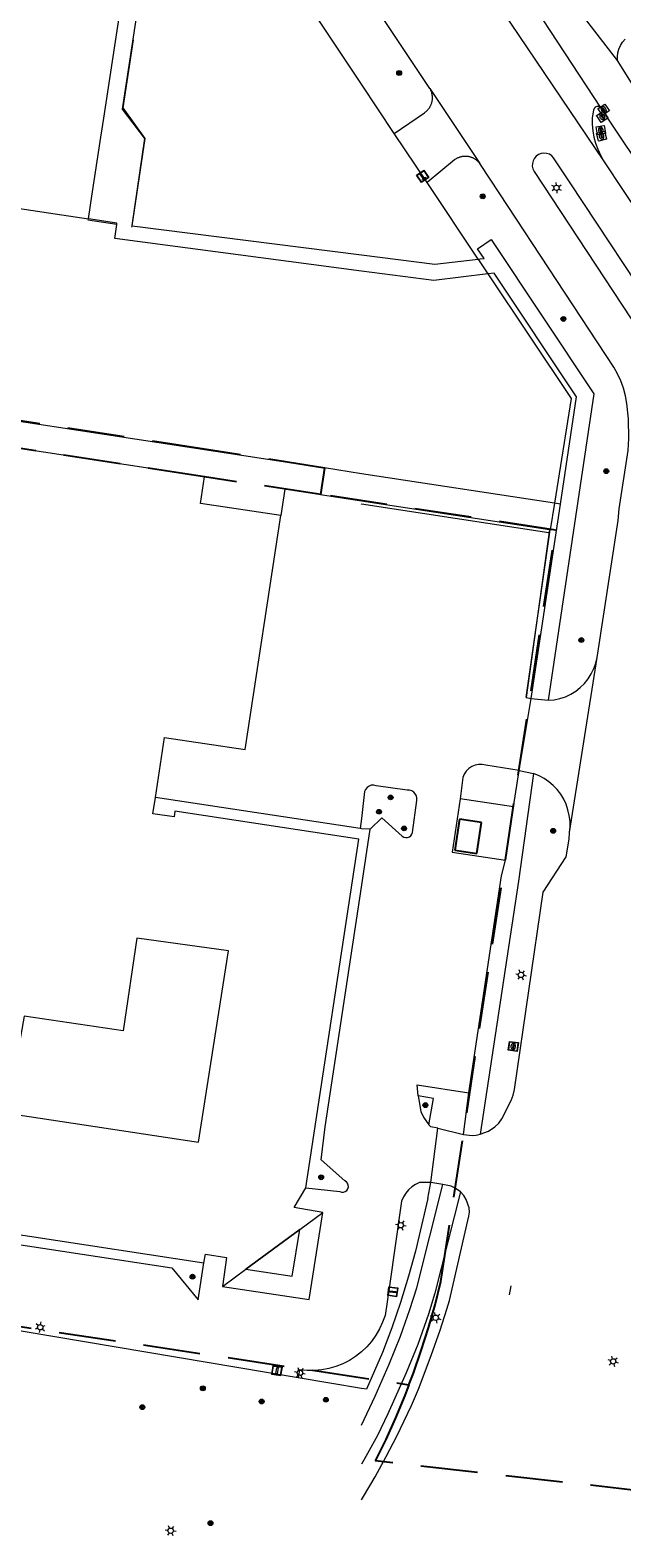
# Model space of a CAD drawing. Header units: metres. Extents: x 89872 to 94585, y 463299 to 469000.
# Tile 222 of 230: x 91835 to 91901, y 464454 to 464622. Entities that reach past the tile are written whole.
import ezdxf
from ezdxf.enums import TextEntityAlignment as Align

# ---------------------------------------------------------------- set-up
doc = ezdxf.new("R2010")
doc.units = ezdxf.units.M
doc.linetypes.add('HIDDEN', pattern=[9.525, 6.35, -3.175])
doc.layers.get('0').update_dxf_attribs({"linetype": 'CONTINUOUS'})
for name, color, linetype, lineweight in [('B-WE-GR-BEPLANTING_CULTUUR-G', 251, 'CONTINUOUS', 13), ('B-WE-GR-BOOM-S', 251, 'CONTINUOUS', 13), ('B-WE-IE-MEUBILAIR_WEGMEUBILAIR_FIETSREK-S', 251, 'CONTINUOUS', 13), ('B-WE-IE-MEUBILAIR_WEGMEUBILAIR_SLAGBOOM-S', 251, 'CONTINUOUS', 13), ('B-WE-IE-MEUBILAIR_WEGMEUBILAIR_VLAGGENMAST-S', 251, 'CONTINUOUS', 13), ('B-WE-IE-TERREINAFSCHEIDING-G', 251, 'CONTINUOUS', 13), ('B-WE-IE-TERREINAFSCHEIDING_KUNSTMATIG_HEKWERK-G', 251, 'CONTINUOUS', 13), ('B-WE-KL-ET_LS_OV_LICHTMAST-S', 251, 'CONTINUOUS', 13), ('B-WE-KL-GAS_PUT-S', 251, 'CONTINUOUS', 13), ('B-WE-KL-WARMTENET_PUT-S', 251, 'CONTINUOUS', 13), ('B-WE-OG-TOPOGRAFIE_BEBOUWING-GV', 251, 'CONTINUOUS', 13), ('B-WE-OG-TOPOGRAFIE_BEBOUWING_LUIFEL-GV', 251, 'CONTINUOUS', 13), ('B-WE-OG-TOPOGRAFIE_HUISNUMMER-T25', 251, 'CONTINUOUS', 13), ('B-WE-OG-TOPOGRAFIE_STRAATNAAM-T18', 251, 'CONTINUOUS', 13), ('B-WE-OG-TOPOGRAFIE_WATER-GV', 251, 'CONTINUOUS', 13), ('B-WE-VH-VERHARDING-GV', 251, 'CONTINUOUS', 13), ('Percelen', 10, 'HIDDEN', 25)]:
    doc.layers.add(name, color=color, linetype=linetype, lineweight=lineweight)
doc.styles.get("Standard").update_dxf_attribs({"font": 'isocp.shx'})

# ---------------------------------------------------------------- blocks, each defined once
blk = doc.blocks.new('Q_BOOM')
for radius in [0.27, 0.18, 0.09]:
    blk.add_circle((0, 0), radius)
blk = doc.blocks.new('Q_VLAGGENMAST')
for points in [[(-0.5, 0.5), (0.5, 0.5), (0.5, -0.5), (-0.5, -0.5)], [(-0.08, 0.33), (0.07, 0.33), (0.07, -0.33), (-0.08, -0.33)]]:
    blk.add_lwpolyline(points, close=True)
blk.add_lwpolyline([(-0.44, 0.46), (0.44, 0.46, -0.414214), (0.46, 0.44), (0.46, -0.44, -0.414214), (0.44, -0.46), (-0.44, -0.46, -0.414214), (-0.46, -0.44), (-0.46, 0.44), (-0.46, 0.44), (-0.46, 0.45), (-0.46, 0.45), (-0.46, 0.45), (-0.46, 0.45), (-0.46, 0.45), (-0.46, 0.45), (-0.46, 0.46), (-0.46, 0.46), (-0.46, 0.46), (-0.45, 0.46), (-0.45, 0.46), (-0.45, 0.46), (-0.45, 0.46), (-0.45, 0.46), (-0.45, 0.46), (-0.44, 0.46), (-0.44, 0.46)], format="xyb")
blk = doc.blocks.new('Q_LICHTMAST')
for points in [[(-0.26, 0.15), (-0.52, 0.3)], [(0, 0.3), (0, 0.6)], [(0.26, 0.15), (0.52, 0.3)], [(-0.26, -0.15), (-0.52, -0.3)], [(0, -0.3), (0, -0.6)], [(0.26, -0.15), (0.52, -0.3)]]:
    blk.add_lwpolyline(points)
blk.add_circle((0, 0), 0.3)
blk = doc.blocks.new('Q_SLAGBOOM')
blk.add_lwpolyline([(-0.5, 0.5), (0.5, 0.5), (0.5, -0.5), (-0.5, -0.5)], close=True)
blk.add_lwpolyline([(-0.44, 0.46), (0.44, 0.46, -0.414214), (0.46, 0.44), (0.46, -0.44, -0.414214), (0.44, -0.46), (-0.44, -0.46, -0.414214), (-0.46, -0.44), (-0.46, 0.44), (-0.46, 0.44), (-0.46, 0.45), (-0.46, 0.45), (-0.46, 0.45), (-0.46, 0.45), (-0.46, 0.45), (-0.46, 0.45), (-0.46, 0.46), (-0.46, 0.46), (-0.46, 0.46), (-0.45, 0.46), (-0.45, 0.46), (-0.45, 0.46), (-0.45, 0.46), (-0.45, 0.46), (-0.45, 0.46), (-0.44, 0.46), (-0.44, 0.46)], format="xyb")
for points in [[(-0.29, 0.04), (-0.38, 0.04), (-0.38, 0.1)], [(-0.38, 0.1), (-0.29, 0.1)], [(-0.29, 0.1), (-0.29, 0.2)], [(-0.29, 0.2), (-0.23, 0.2), (-0.23, 0.1)], [(-0.23, 0.04), (-0.23, -0.2), (-0.29, -0.2), (-0.29, 0.04)], [(-0.23, 0.1), (0.37, 0.1), (0.37, 0.04), (-0.23, 0.04)]]:
    blk.add_lwpolyline(points)
blk = doc.blocks.new('Q_STADSVERWARMINGSPUT')
for points in [[(-0.44, 0.46), (0.44, 0.46, -0.414214), (0.46, 0.44), (0.46, -0.44, -0.414214), (0.44, -0.46), (-0.44, -0.46, -0.414214), (-0.46, -0.44), (-0.46, 0.44), (-0.46, 0.44), (-0.46, 0.44), (-0.46, 0.45), (-0.46, 0.45), (-0.46, 0.45), (-0.46, 0.45), (-0.46, 0.45), (-0.46, 0.45), (-0.46, 0.45), (-0.45, 0.46), (-0.45, 0.46), (-0.45, 0.46), (-0.45, 0.46), (-0.45, 0.46), (-0.45, 0.46), (-0.44, 0.46), (-0.44, 0.46), (-0.44, 0.46)], [(-0.44, 0.46), (0.44, 0.46, -0.414214), (0.46, 0.44), (0.46, -0.44, -0.414214), (0.44, -0.46), (-0.44, -0.46, -0.414214), (-0.46, -0.44), (-0.46, 0.44), (-0.46, 0.44), (-0.46, 0.44), (-0.46, 0.45), (-0.46, 0.45), (-0.46, 0.45), (-0.46, 0.45), (-0.46, 0.45), (-0.46, 0.45), (-0.46, 0.45), (-0.45, 0.46), (-0.45, 0.46), (-0.45, 0.46), (-0.45, 0.46), (-0.45, 0.46), (-0.45, 0.46), (-0.44, 0.46), (-0.44, 0.46), (-0.44, 0.46)], [(-0.34, 0.1, 0.380426), (-0.27, -0.18)], [(-0.01, 0.26, 0.240218), (-0.34, 0.1)], [(-0.19, 0.04, 0.853344), (-0.19, -0.03)], [(0.19, 0.04, -0.849746), (0.19, -0.03), (-0.19, -0.03, -0.853344), (-0.19, 0.04), (0.19, 0.04)], [(0.33, 0.11, 0.240191), (-0.01, 0.26)], [(0.19, -0.03, 0.849746), (0.19, 0.04)], [(0.27, -0.18, 0.380426), (0.33, 0.11)], [(-0.27, -0.18, 0.148452), (0.01, -0.26)], [(0.01, -0.26, 0.131742), (0.27, -0.18)]]:
    blk.add_lwpolyline(points, format="xyb")
blk.add_lwpolyline([(-0.01, 0.26, 0.240218), (-0.34, 0.1, 0.380426), (-0.27, -0.18, 0.148452), (0.01, -0.26, 0.131742), (0.27, -0.18, 0.380426), (0.33, 0.11, 0.240191)], format="xyb", close=True)
for points in [[(-0.19, 0.04), (0.19, 0.04)], [(0.19, -0.03), (-0.19, -0.03)]]:
    blk.add_lwpolyline(points)
blk = doc.blocks.new('Q_GASPUT')
blk.add_lwpolyline([(-0.5, 0.5), (0.5, 0.5), (0.5, -0.5), (-0.5, -0.5)], close=True)
for points in [[(-0.44, 0.46), (0.44, 0.46, -0.414214), (0.46, 0.44), (0.46, -0.44, -0.414214), (0.44, -0.46), (-0.44, -0.46, -0.414214), (-0.46, -0.44), (-0.46, 0.44), (-0.46, 0.44), (-0.46, 0.45), (-0.46, 0.45), (-0.46, 0.45), (-0.46, 0.45), (-0.46, 0.45), (-0.46, 0.45), (-0.46, 0.46), (-0.46, 0.46), (-0.46, 0.46), (-0.45, 0.46), (-0.45, 0.46), (-0.45, 0.46), (-0.45, 0.46), (-0.45, 0.46), (-0.45, 0.46), (-0.44, 0.46), (-0.44, 0.46)], [(-0.34, 0.1, 0.380426), (-0.28, -0.18)], [(-0.01, 0.27, 0.240218), (-0.34, 0.1)], [(-0.19, 0.04, 0.853344), (-0.19, -0.03)], [(0.33, 0.11, 0.240191), (-0.01, 0.27)], [(0.18, -0.03, 0.849746), (0.18, 0.04)], [(0.27, -0.18, 0.380426), (0.33, 0.11)], [(-0.28, -0.18, 0.148452), (0.01, -0.26)], [(0.01, -0.26, 0.131742), (0.27, -0.18)]]:
    blk.add_lwpolyline(points, format="xyb")
for points in [[(-0.19, 0.04), (0.18, 0.04)], [(0.18, -0.03), (-0.19, -0.03)]]:
    blk.add_lwpolyline(points)

msp = doc.modelspace()

# ---------------------------------------------------------------- linework, layer by layer
at = {"layer": 'B-WE-GR-BEPLANTING_CULTUUR-G'}
for p, q in [((91875.56, 464610.87), (91871.9, 464616.37)), ((91884.91, 464596.83), (91879.21, 464605.38)), ((91871.9, 464572.89), (91867.77, 464573.53)), ((91893.42, 464569.59), (91871.9, 464572.89)), ((91894.09, 464569.49), (91893.42, 464569.59)), ((91871.9, 464533.27), (91871.77, 464533.28)), ((91872.88, 464533.2), (91871.9, 464533.27)), ((91879.32, 464492.01), (91879.65, 464493.77)), ((91871.9, 464470.8), (91864.85, 464471.99))]:
    msp.add_line(p, q, dxfattribs=at)
for points in [[(91871.9, 464616.37), (91860.86, 464632.99), (91856.48, 464634.49)], [(91864.85, 464471.99), (91800.11, 464482.88), (91762.41, 464492.83), (91758, 464494.42), (91759.36, 464502.16), (91755.35, 464502.93), (91755.96, 464506.89)], [(91879.32, 464492.01), (91878.61, 464488.98), (91877.91, 464486.14), (91877.16, 464483.33), (91876.25, 464480.38), (91875.28, 464477.55), (91874.25, 464474.8), (91872.45, 464470.71), (91871.9, 464470.8)]]:
    msp.add_lwpolyline(points, dxfattribs=at)
at = {"layer": 'B-WE-IE-MEUBILAIR_WEGMEUBILAIR_FIETSREK-S'}
for p, q in [((91871.9, 464569.5), (91871.87, 464569.51)), ((91892.79, 464566.29), (91871.9, 464569.5))]:
    msp.add_line(p, q, dxfattribs=at)
at = {"layer": 'B-WE-IE-TERREINAFSCHEIDING-G'}
for p, q in [((91771.55, 464588.27), (91867.77, 464573.53)), ((91867.77, 464573.53), (91867.32, 464570.56)), ((91867.32, 464570.56), (91871.9, 464569.86)), ((91890.27, 464547.9), (91890.85, 464547.8)), ((91871.77, 464533.28), (91848.91, 464536.77)), ((91871.9, 464534.4), (91871.77, 464533.28)), ((91871.9, 464526.73), (91872.88, 464533.2))]:
    msp.add_line(p, q, dxfattribs=at)
for points in [[(91867.32, 464570.56), (91863.36, 464571.17), (91862.91, 464568.22)], [(91871.9, 464569.86), (91892.86, 464566.65), (91890.27, 464547.9)], [(91889.51, 464539.75), (91885.76, 464540.36), (91885.36, 464540.43), (91884.96, 464540.43), (91884.57, 464540.35), (91884.2, 464540.2), (91883.87, 464539.97), (91883.58, 464539.7), (91883.36, 464539.37), (91883.2, 464539), (91882.92, 464536.61)], [(91872.88, 464533.2), (91874.17, 464534.49), (91876.45, 464532.43), (91876.63, 464532.32), (91876.83, 464532.28), (91877.04, 464532.29), (91877.24, 464532.36), (91877.4, 464532.49), (91877.52, 464532.66), (91877.59, 464532.86), (91878.08, 464536.43), (91878.08, 464536.68), (91878.02, 464536.93), (91877.9, 464537.16), (91877.73, 464537.35), (91877.51, 464537.48), (91877.26, 464537.56), (91877.01, 464537.57), (91873.52, 464538.06), (91873.26, 464538.12), (91872.99, 464538.11), (91872.74, 464538.02), (91872.52, 464537.87), (91872.35, 464537.66), (91872.24, 464537.41), (91871.9, 464534.4)], [(91865.68, 464493.2), (91869.47, 464492.77), (91869.68, 464492.7), (91869.89, 464492.71), (91870.09, 464492.78), (91870.26, 464492.91), (91870.38, 464493.08), (91870.44, 464493.29), (91870.43, 464493.5), (91870.35, 464493.7), (91870.22, 464493.86), (91870.04, 464493.98), (91867.4, 464496.33), (91867.84, 464500), (91871.9, 464526.73)], [(91878.23, 464503.47), (91878.13, 464504.68), (91883.89, 464503.81)], [(91879.42, 464500.22), (91879.92, 464503.16), (91878.23, 464503.47)], [(91878.23, 464503.47), (91878.52, 464501.7), (91878.82, 464501.07), (91879.42, 464500.22)], [(91880.42, 464499.86), (91879.65, 464500), (91879.42, 464500.22)], [(91879.65, 464493.77), (91878.39, 464493.79), (91877.94, 464493.58), (91877.52, 464493.31), (91877.15, 464492.97), (91876.83, 464492.59), (91876.57, 464492.17), (91876.38, 464491.71), (91875.01, 464482.26), (91874.53, 464478.96), (91874.26, 464478.19), (91873.91, 464477.44), (91873.5, 464476.73), (91873.02, 464476.06), (91872.48, 464475.44), (91871.9, 464474.89)], [(91814.12, 464489.85), (91850.74, 464484.27), (91853.67, 464480.7), (91854.31, 464484.83)], [(91871.9, 464474.89), (91871.89, 464474.88), (91871.24, 464474.37), (91870.55, 464473.93), (91869.82, 464473.56), (91869.05, 464473.25), (91868.26, 464473.02), (91867.46, 464472.87), (91866.64, 464472.79), (91865.82, 464472.8), (91865, 464472.88), (91864.85, 464471.99)]]:
    msp.add_lwpolyline(points, dxfattribs=at)
at = {"layer": 'B-WE-IE-TERREINAFSCHEIDING_KUNSTMATIG_HEKWERK-G'}
for p, q in [((91844.59, 464600.69), (91841.37, 464601.19)), ((91846.29, 464600.4), (91846.32, 464600.56)), ((91893.42, 464569.59), (91892.95, 464566.63)), ((91890.27, 464547.9), (91892.95, 464566.63))]:
    msp.add_line(p, q, dxfattribs=at)
for points in [[(91846.32, 464600.56), (91847.78, 464610.31), (91845.3, 464613.7), (91846.45, 464621.29)], [(91884.91, 464596.83), (91885.03, 464596.65), (91886.01, 464595.18)], [(91886.01, 464595.18), (91895.31, 464581.27), (91893.42, 464569.59)]]:
    msp.add_lwpolyline(points, dxfattribs=at)
at = {"layer": 'B-WE-OG-TOPOGRAFIE_BEBOUWING-GV'}
for p, q in [((91783.87, 464610.04), (91841.43, 464601.33)), ((91888.85, 464535.71), (91882.92, 464536.61)), ((91887.95, 464529.75), (91888.85, 464535.71)), ((91865.01, 464488.53), (91867.58, 464490.42)), ((91859, 464484.1), (91865.01, 464488.53)), ((91856.4, 464482.18), (91859, 464484.1))]:
    msp.add_line(p, q, dxfattribs=at)
for points in [[(91841.43, 464601.33), (91841.66, 464602.86), (91841.82, 464603.85), (91842.83, 464610.45), (91843.15, 464612.58), (91844.65, 464622.35), (91846.39, 464633.72), (91795.94, 464641.42)], [(91862.91, 464568.22), (91853.92, 464569.58), (91854.38, 464572.54), (91773.76, 464584.9), (91757.48, 464523.03), (91759.76, 464522.68)], [(91848.91, 464536.77), (91849.93, 464543.46), (91858.92, 464542.1), (91862.91, 464568.22)], [(91865.68, 464493.2), (91871.59, 464532.1), (91851.09, 464535.23), (91851, 464534.61), (91848.63, 464534.94), (91848.91, 464536.77)], [(91882.92, 464536.61), (91882.02, 464530.64), (91887.95, 464529.75)], [(91834.28, 464512.35), (91832.36, 464501.52), (91853.71, 464498.29), (91857.05, 464519.63), (91846.83, 464521.04), (91845.31, 464510.73), (91834.28, 464512.35)], [(91818.51, 464511.29), (91815.37, 464490.77), (91854.31, 464484.83)], [(91867.58, 464490.42), (91864.37, 464490.98), (91865.68, 464493.2)], [(91854.31, 464484.83), (91854.49, 464485.77), (91856.83, 464485.42), (91856.4, 464482.18)]]:
    msp.add_lwpolyline(points, dxfattribs=at)
at = {"layer": 'B-WE-OG-TOPOGRAFIE_BEBOUWING_LUIFEL-GV'}
msp.add_line((91865.01, 464488.53), (91865.01, 464488.53), dxfattribs=at)
for points in [[(91865.01, 464488.53), (91859, 464484.1), (91859, 464484.1)], [(91859, 464484.1), (91864.18, 464483.32), (91865.01, 464488.53)]]:
    msp.add_lwpolyline(points, dxfattribs=at)
at = {"layer": 'B-WE-OG-TOPOGRAFIE_STRAATNAAM-T18'}
msp.add_line((91888.4, 464481.26), (91888.59, 464482.24), dxfattribs=at)
at = {"layer": 'B-WE-OG-TOPOGRAFIE_WATER-GV'}
msp.add_lwpolyline([(91856.4, 464482.18), (91866.05, 464480.73), (91867.58, 464490.42)], dxfattribs=at)
at = {"layer": 'B-WE-VH-VERHARDING-GV'}
for p, q in [((91884.17, 464629.65), (91898.91, 464607.81)), ((91900.48, 464619), (91893.35, 464628.24)), ((91898.65, 464613.69), (91890.33, 464626.37)), ((91879.52, 464615.89), (91885.11, 464607.51)), ((91879.21, 464605.38), (91875.56, 464610.87)), ((91887.34, 464604.11), (91885.11, 464607.51)), ((91895.18, 464605.35), (91893.34, 464608.14)), ((91844.61, 464600.83), (91841.43, 464601.33)), ((91844.59, 464600.69), (91844.61, 464600.83)), ((91846.29, 464600.57), (91846.32, 464600.56)), ((91846.32, 464600.56), (91871.9, 464597.32)), ((91886.7, 464595.27), (91886.01, 464595.18)), ((91897.83, 464581.79), (91892.73, 464547.6)), ((91890.85, 464547.8), (91894.09, 464569.49)), ((91895.12, 464532.83), (91898.18, 464552.38)), ((91889.51, 464539.75), (91890.85, 464547.8)), ((91890.85, 464547.8), (91892.73, 464547.6)), ((91888.85, 464535.71), (91889.51, 464539.75)), ((91889.51, 464539.75), (91891.11, 464539.42)), ((91883.29, 464499.16), (91883.89, 464503.81)), ((91879.65, 464493.77), (91880.42, 464499.86)), ((91880.42, 464499.86), (91883.29, 464499.16)), ((91880.98, 464493.58), (91879.65, 464493.77))]:
    msp.add_line(p, q, dxfattribs=at)
for points in [[(91798.17, 464643.01), (91848.5, 464635.29), (91845.19, 464613.56), (91847.69, 464610.28), (91846.29, 464600.57)], [(91879.52, 464615.89), (91873.14, 464625.47), (91871.9, 464627.36)], [(91900.48, 464619), (91900.47, 464619.43), (91900.52, 464619.86), (91900.63, 464620.28), (91900.8, 464620.68), (91901.03, 464621.05), (91901.31, 464621.38)], [(91915.61, 464542.76), (91915.81, 464544.14), (91920.43, 464573.88), (91920.51, 464575.51), (91920.52, 464577.14), (91920.46, 464578.77), (91920.32, 464580.4), (91920.11, 464582.02), (91919.83, 464583.62), (91919.48, 464585.22), (91919.06, 464586.79), (91918.56, 464588.35), (91918, 464589.88), (91917.37, 464591.39), (91916.68, 464592.86), (91915.92, 464594.31), (91913.92, 464597.5), (91900.48, 464619)], [(91875.56, 464610.87), (91878.93, 464613.17), (91878.98, 464613.21), (91879.04, 464613.26), (91879.1, 464613.3), (91879.15, 464613.34), (91879.2, 464613.39), (91879.25, 464613.44), (91879.3, 464613.49), (91879.34, 464613.54), (91879.39, 464613.6), (91879.43, 464613.65), (91879.47, 464613.71), (91879.51, 464613.77), (91879.54, 464613.83), (91879.58, 464613.89), (91879.61, 464613.95), (91879.64, 464614.02), (91879.67, 464614.08), (91879.69, 464614.14), (91879.72, 464614.21), (91879.74, 464614.28), (91879.76, 464614.34), (91879.77, 464614.41), (91879.79, 464614.48), (91879.8, 464614.55), (91879.81, 464614.62), (91879.81, 464614.69), (91879.82, 464614.76), (91879.82, 464614.83), (91879.82, 464614.9), (91879.81, 464614.97), (91879.81, 464615.04), (91879.8, 464615.11), (91879.79, 464615.18), (91879.78, 464615.24), (91879.76, 464615.31), (91879.75, 464615.38), (91879.73, 464615.45), (91879.7, 464615.51), (91879.68, 464615.58), (91879.65, 464615.64), (91879.62, 464615.71), (91879.59, 464615.77), (91879.56, 464615.83), (91879.52, 464615.89)], [(91898.65, 464613.69), (91898.51, 464613.81), (91898.33, 464613.87), (91898.15, 464613.86), (91897.98, 464613.78), (91897.85, 464613.64), (91897.78, 464613.47), (91897.65, 464612.59), (91897.65, 464611.87), (91897.71, 464611.16), (91897.84, 464610.45), (91898.02, 464609.76), (91898.26, 464609.09), (91898.56, 464608.43), (91898.91, 464607.81)], [(91911.88, 464542.79), (91912.2, 464543.31), (91916.63, 464572.06), (91916.81, 464573.63), (91916.92, 464575.2), (91916.94, 464576.77), (91916.9, 464578.34), (91916.77, 464579.92), (91916.57, 464581.48), (91916.29, 464583.03), (91915.93, 464584.56), (91915.51, 464586.08), (91915.01, 464587.57), (91914.43, 464589.04), (91913.79, 464590.48), (91913.07, 464591.88), (91912.29, 464593.25), (91910.7, 464595.63), (91898.65, 464613.69)], [(91893.34, 464608.14), (91893.12, 464608.36), (91892.86, 464608.53), (91892.56, 464608.63), (91892.25, 464608.66), (91891.95, 464608.61), (91891.66, 464608.5), (91891.4, 464608.32), (91891.19, 464608.09), (91891.05, 464607.81), (91890.97, 464607.51), (91890.96, 464607.2), (91891.02, 464606.9), (91891.15, 464606.61)], [(91885.11, 464607.51), (91885.01, 464607.62), (91884.96, 464607.67), (91884.91, 464607.72), (91884.86, 464607.77), (91884.81, 464607.82), (91884.75, 464607.87), (91884.69, 464607.91), (91884.63, 464607.95), (91884.57, 464607.99), (91884.51, 464608.03), (91884.45, 464608.06), (91884.38, 464608.09), (91884.32, 464608.12), (91884.25, 464608.15), (91884.19, 464608.18), (91884.12, 464608.2), (91884.05, 464608.22), (91883.98, 464608.24), (91883.91, 464608.26), (91883.84, 464608.27), (91883.77, 464608.28), (91883.7, 464608.29), (91883.63, 464608.3), (91883.55, 464608.3), (91883.48, 464608.3), (91883.41, 464608.3), (91883.34, 464608.3), (91883.27, 464608.29), (91883.2, 464608.28), (91883.12, 464608.27), (91883.05, 464608.26), (91882.98, 464608.24), (91882.91, 464608.22), (91882.85, 464608.2), (91882.78, 464608.18), (91882.71, 464608.15), (91882.64, 464608.13), (91882.58, 464608.09), (91882.51, 464608.06), (91882.45, 464608.03), (91882.39, 464607.99), (91882.33, 464607.95), (91882.27, 464607.91), (91879.21, 464605.38)], [(91898.91, 464607.81), (91907.98, 464594.13)], [(91891.15, 464606.61), (91903.91, 464587.25), (91904.42, 464586.18), (91904.87, 464585.09), (91905.27, 464583.98), (91905.6, 464582.85), (91905.87, 464581.7), (91906.09, 464580.53), (91906.24, 464579.36), (91906.32, 464578.18), (91906.2, 464574.59), (91902.96, 464553.84), (91902.95, 464553.58), (91903.01, 464553.33), (91903.13, 464553.1), (91903.31, 464552.91), (91903.53, 464552.77), (91903.78, 464552.69)], [(91903.78, 464552.69), (91904.58, 464552.59), (91904.84, 464552.59), (91905.09, 464552.66), (91905.32, 464552.79), (91905.5, 464552.97), (91905.64, 464553.19), (91905.71, 464553.44), (91908.75, 464574.19), (91908.99, 464576.65), (91909.01, 464577.89), (91908.96, 464579.13), (91908.84, 464580.37), (91908.65, 464581.59), (91908.4, 464582.81), (91908.09, 464584.01), (91907.7, 464585.19), (91907.26, 464586.35), (91906.75, 464587.49), (91906.18, 464588.59), (91905.55, 464589.66), (91895.18, 464605.35)], [(91898.18, 464552.38), (91900.54, 464567.66), (91900.65, 464568.98), (91901.64, 464575.47), (91901.73, 464576.81), (91901.68, 464579.02), (91901.49, 464580.74), (91901.35, 464581.59), (91901.13, 464582.43), (91900.84, 464583.24), (91900.48, 464584.03), (91900.05, 464584.78), (91887.34, 464604.11)], [(91871.9, 464595.5), (91844.38, 464599.12), (91844.59, 464600.69)], [(91885.57, 464596.91), (91884.83, 464597.97), (91886.38, 464599.04), (91897.83, 464581.79)], [(91871.9, 464597.32), (91880.08, 464596.28), (91884.91, 464596.83)], [(91884.91, 464596.83), (91885.15, 464596.86), (91885.57, 464596.91)], [(91886.01, 464595.18), (91879.98, 464594.44), (91871.9, 464595.5)], [(91894.09, 464569.49), (91895.88, 464581.48), (91886.7, 464595.27)], [(91892.73, 464547.6), (91893.39, 464547.66), (91894.02, 464547.79), (91894.65, 464548), (91895.24, 464548.27), (91895.8, 464548.61), (91896.31, 464549.02), (91896.78, 464549.48), (91897.19, 464549.98), (91897.54, 464550.54), (91897.82, 464551.13), (91898.04, 464551.74), (91898.18, 464552.38)], [(91891.11, 464539.42), (91889.42, 464527.4), (91885.14, 464499.18)], [(91895.12, 464532.83), (91895.17, 464533.47), (91895.17, 464534.12), (91895.09, 464534.75), (91894.94, 464535.38), (91894.73, 464535.99), (91894.46, 464536.57), (91894.13, 464537.12), (91893.73, 464537.63), (91893.29, 464538.09), (91892.8, 464538.51), (91892.27, 464538.87), (91891.71, 464539.18), (91891.11, 464539.42)], [(91885.14, 464499.18), (91886.06, 464499.5), (91886.79, 464499.99), (91887.21, 464500.42), (91887.55, 464500.9), (91888.59, 464502.95), (91888.82, 464503.54), (91888.98, 464504.15), (91892.16, 464526.17), (91894.75, 464530.14), (91895.07, 464532.09), (91895.12, 464532.83)], [(91883.89, 464503.81), (91887.53, 464528), (91887.95, 464529.75)], [(91883.29, 464499.16), (91884.26, 464499.04), (91884.7, 464499.07), (91885.14, 464499.18)], [(91871.9, 464466.71), (91873.43, 464469.93), (91874.99, 464473.5), (91876.26, 464476.64), (91877.31, 464479.6), (91878.06, 464482.04), (91880.98, 464493.58)], [(91882.93, 464492.76), (91880.09, 464481.43), (91879.37, 464479.08), (91878.18, 464475.72), (91876.87, 464472.54), (91874.85, 464467.97), (91873.68, 464465.57), (91872.2, 464462.88), (91871.9, 464462.37)], [(91882.93, 464492.76), (91882.37, 464493.16), (91881.9, 464493.36), (91880.98, 464493.58)], [(91881.43, 464479.65), (91881.71, 464480.62), (91883.89, 464490.03), (91883.94, 464490.49), (91883.9, 464490.96), (91883.59, 464491.89), (91883.33, 464492.32), (91882.93, 464492.76)], [(91871.9, 464458.38), (91872.13, 464458.74), (91873.43, 464460.94), (91874.67, 464463.19), (91875.84, 464465.47), (91877.47, 464468.9), (91878.26, 464470.71), (91879.68, 464474.47), (91880.69, 464477.31), (91881.43, 464479.65)]]:
    msp.add_lwpolyline(points, dxfattribs=at)
at = {"layer": 'Percelen'}
for points in [[(91867.37, 464570.57), (91867.82, 464573.51), (91854.84, 464575.56), (91766.08, 464589.16)], [(91867.37, 464570.57), (91854.38, 464572.54), (91773.76, 464584.9), (91757.48, 464523.03), (91755.25, 464514.6)], [(91877.2, 464471.22), (91877.69, 464472.5), (91878.57, 464475.03), (91879.38, 464477.57), (91880.11, 464480.14), (91880.77, 464482.73), (91893.56, 464566.6), (91867.37, 464570.57)], [(91885.28, 464533.96), (91882.85, 464534.33), (91882.33, 464530.87), (91884.76, 464530.5), (91885.28, 464533.96)], [(91755.25, 464514.6), (91755.26, 464514.6), (91758.21, 464513.76), (91755.34, 464502.92), (91759.37, 464502.16), (91758.02, 464494.37), (91800.49, 464482.7), (91877.2, 464471.22)], [(91877.2, 464471.22), (91877.19, 464471.2), (91876.73, 464470.01), (91875.7, 464467.54), (91874.6, 464465.11), (91873.43, 464462.71)], [(91915.66, 464457.76), (91913.24, 464458.21), (91873.43, 464462.71)]]:
    msp.add_lwpolyline(points, dxfattribs=at)

# ---------------------------------------------------------------- block references
at = {"layer": 'B-WE-GR-BOOM-S'}
for p, rotation in [((91876.1, 464617.61), 123.6624551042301), ((91885.43, 464603.84), 123.3348280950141), ((91894.43, 464590.16), 123.3315056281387), ((91899.21, 464573.17), 81.33471523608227), ((91896.43, 464554.32), 81.22002827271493), ((91875.15, 464536.76), 171.9688380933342), ((91873.85, 464535.16), 137.85911678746), ((91876.65, 464533.3), 137.85911678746), ((91893.28, 464533.03), 84.73293244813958), ((91879.03, 464502.42), 99.2622826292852), ((91867.4, 464494.37), 173.4742355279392), ((91853.05, 464483.27), 81.15788421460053), ((91854.19, 464470.82), 170.4505926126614), ((91847.45, 464468.71), 170.4505926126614), ((91860.76, 464469.35), 170.4505926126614), ((91867.93, 464469.54), 170.4472346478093), ((91855.05, 464455.77), 145.1529249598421)]:
    msp.add_blockref('Q_BOOM', p, dxfattribs=dict(at, rotation=rotation))
at = {"layer": 'B-WE-IE-MEUBILAIR_WEGMEUBILAIR_SLAGBOOM-S', "rotation": 123.6900675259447}
msp.add_blockref('Q_SLAGBOOM', (91878.73, 464606.07), dxfattribs=at)
at = {"layer": 'B-WE-IE-MEUBILAIR_WEGMEUBILAIR_VLAGGENMAST-S'}
for p, rotation in [((91875.39, 464481.59), 81.74578091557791), ((91862.46, 464472.78), 170.4505926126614)]:
    msp.add_blockref('Q_VLAGGENMAST', p, dxfattribs=dict(at, rotation=rotation))
at = {"layer": 'B-WE-KL-ET_LS_OV_LICHTMAST-S'}
for p, rotation in [((91893.66, 464604.79), 123.3734626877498), ((91889.7, 464516.95), 81.78540677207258), ((91876.28, 464489.02), 81.74180667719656), ((91880.18, 464478.69), 70.55728692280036), ((91836.05, 464477.63), 170.4505926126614), ((91899.98, 464473.82), 73.00306999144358), ((91865.03, 464472.55), 80.46436939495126), ((91850.61, 464454.92), 145.1621976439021)]:
    msp.add_blockref('Q_LICHTMAST', p, dxfattribs=dict(at, rotation=rotation))
at = {"layer": 'B-WE-KL-GAS_PUT-S', "rotation": 81.78540677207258}
msp.add_blockref('Q_GASPUT', (91888.84, 464508.97), dxfattribs=at)
at = {"layer": 'B-WE-KL-WARMTENET_PUT-S'}
for p, rotation in [((91898.93, 464613.51), 123.70983024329), ((91898.77, 464612.72), 123.70983024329), ((91898.6, 464611.23), 99.88293060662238), ((91898.69, 464610.57), 104.7923875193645)]:
    msp.add_blockref('Q_STADSVERWARMINGSPUT', p, dxfattribs=dict(at, rotation=rotation))

# ---------------------------------------------------------------- texts
at = {"layer": 'B-WE-OG-TOPOGRAFIE_HUISNUMMER-T25'}
msp.add_text('2', height=0.0025, rotation=36.4, dxfattribs=at).set_placement((91860.51, 464488.31), align=Align.MIDDLE)
at = {"layer": 'B-WE-OG-TOPOGRAFIE_STRAATNAAM-T18'}
msp.add_text('Einsteinweg', height=0.005, rotation=78.9933, dxfattribs=at).set_placement((91888.4, 464481.26), align=Align.MIDDLE)

doc.saveas('drawing.dxf')
